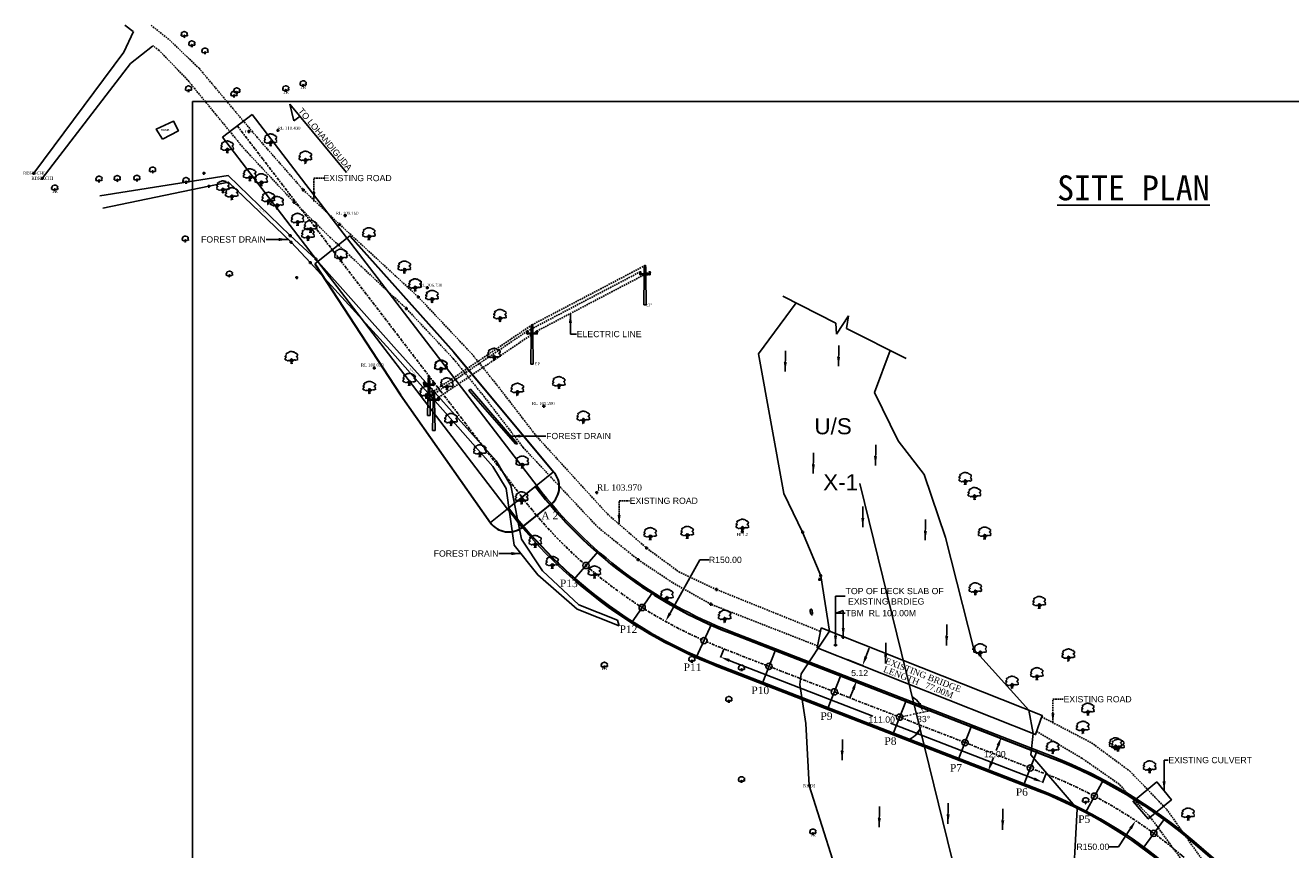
# Model space of a CAD drawing. Header units: inches. Extents: x 2812 to 3449, y 3216 to 3652.
# Tile 2 of 3: x 2812 to 3219, y 3387 to 3652. Entities that reach past the tile are written whole.
import ezdxf
from ezdxf.enums import TextEntityAlignment as Align

# ---------------------------------------------------------------- set-up
doc = ezdxf.new("R2010")
doc.units = ezdxf.units.IN
doc.header["$MEASUREMENT"] = 0
for name, pattern in [('CENTER2', [1.125, 0.75, -0.125, 0.125, -0.125]), ('DASHDOT', [1, 0.5, -0.25, 0, -0.25]), ('DASHDOTX2', [2, 1, -0.5, 0, -0.5]), ('DASHED', [0.75, 0.5, -0.25]), ('HIDDEN', [0.375, 0.25, -0.125])]:
    doc.linetypes.add(name, pattern=pattern)
for name, color, linetype in [('BLOCK', 72, 'Continuous'), ('CENTER LINE', 3, 'CENTER2'), ('REMARK', 6, 'Continuous')]:
    doc.layers.add(name, color=color, linetype=linetype)
doc.styles.add('FONT2', font='Times New Roman')
doc.styles.get("Standard").update_dxf_attribs({"font": 'arial.ttf'})
doc.dimstyles.get("Standard").update_dxf_attribs({"dimtxt": 2, "dimasz": 3, "dimexe": 0.18, "dimexo": 0.0625, "dimgap": 0.09, "dimtad": 0, "dimtih": 1, "dimtoh": 1, "dimzin": 0, "dimdsep": 46, "dimtxsty": 'Standard', "dimcen": 0.09, "dimadec": 0, "dimazin": 0, "dimtfac": 1, "dimtofl": 0, "dimtmove": 0, "dimatfit": 3, "dimfxl": 0, "dimtolj": 1, "dimtzin": 0, "dimarcsym": 0})

# ---------------------------------------------------------------- blocks, each defined once
blk = doc.blocks.new('CIRCLE-BOX')
for p, q in [((-0.5, 0), (0.5, 0)), ((0, 0.5), (0, -0.5))]:
    blk.add_line(p, q)
blk.add_circle((0, 0), 0.2)
blk = doc.blocks.new('TR')
at = {"color": 7}
for p, q in [((-1, 0.79), (-0.98, 0.87)), ((-0.98, 0.76), (-1, 0.79)), ((-0.99, 1.13), (-0.98, 1.2)), ((-0.96, 1.13), (-0.99, 1.13)), ((-0.99, 0.71), (-0.98, 0.76)), ((-0.98, 0.65), (-0.99, 0.71)), ((-0.98, 1.25), (-0.91, 1.32)), ((-0.98, 1.2), (-0.98, 1.25)), ((-0.98, 0.93), (-0.93, 0.96)), ((-0.98, 0.87), (-0.98, 0.93)), ((-0.96, 0.63), (-0.98, 0.65)), ((-0.93, 1.16), (-0.96, 1.13)), ((-0.92, 0.64), (-0.96, 0.63)), ((-0.9, 1.18), (-0.93, 1.16)), ((-0.93, 0.96), (-0.89, 1)), ((-0.86, 0.66), (-0.92, 0.64)), ((-0.91, 1.32), (-0.88, 1.34)), ((-0.9, 1.13), (-0.9, 1.18)), ((-0.82, 1.12), (-0.9, 1.13)), ((-0.89, 1.55), (-0.87, 1.57)), ((-0.87, 1.54), (-0.89, 1.55)), ((-0.89, 1), (-0.85, 1.02)), ((-0.88, 1.34), (-0.84, 1.41)), ((-0.87, 1.57), (-0.85, 1.62)), ((-0.82, 1.55), (-0.87, 1.54)), ((-0.82, 0.63), (-0.86, 0.66)), ((-0.85, 1.62), (-0.84, 1.66)), ((-0.85, 1.02), (-0.82, 1.06)), ((-0.84, 1.66), (-0.81, 1.68)), ((-0.84, 1.41), (-0.82, 1.46)), ((-0.77, 1.53), (-0.82, 1.55)), ((-0.82, 1.46), (-0.78, 1.5)), ((-0.82, 1.06), (-0.82, 1.12)), ((-0.78, 0.6), (-0.82, 0.63)), ((-0.74, 1.71), (-0.81, 1.68)), ((-0.78, 1.5), (-0.77, 1.53)), ((-0.75, 0.62), (-0.78, 0.6)), ((-0.72, 0.58), (-0.75, 0.62)), ((-0.71, 1.68), (-0.74, 1.71)), ((-0.7, 0.54), (-0.72, 0.58)), ((-0.67, 1.74), (-0.71, 1.68)), ((-0.64, 0.51), (-0.7, 0.54)), ((-0.57, 1.77), (-0.67, 1.74)), ((-0.61, 0.48), (-0.64, 0.51)), ((-0.54, 0.5), (-0.61, 0.48)), ((-0.54, 1.82), (-0.57, 1.77)), ((-0.48, 1.81), (-0.54, 1.82)), ((-0.5, 0.53), (-0.54, 0.5)), ((-0.43, 0.52), (-0.5, 0.53)), ((-0.42, 1.85), (-0.48, 1.81)), ((-0.35, 0.55), (-0.43, 0.52)), ((-0.37, 1.94), (-0.42, 1.85)), ((-0.32, 1.91), (-0.37, 1.94)), ((-0.27, 0.5), (-0.35, 0.55)), ((-0.19, 1.96), (-0.32, 1.91)), ((-0.21, 0.5), (-0.27, 0.5)), ((-0.21, 0.59), (-0.25, 0.58)), ((-0.25, 0.58), (-0.22, 0.54)), ((-0.22, 0.54), (-0.21, 0.5)), ((-0.16, 0.64), (-0.21, 0.59)), ((-0.19, 0.55), (-0.21, 0.59)), ((-0.19, 1.96), (-0.16, 1.97)), ((-0.11, 0.51), (-0.19, 0.55)), ((-0.14, 0.6), (-0.18, 0.61)), ((-0.16, 1.97), (-0.1, 1.97)), ((-0.13, 0.69), (-0.16, 0.64)), ((-0.11, 0.58), (-0.14, 0.6)), ((-0.1, 0.7), (-0.13, 0.69)), ((-0.12, 0), (-0.09, 0.03)), ((-0.09, 0.56), (-0.11, 0.58)), ((-0.07, 0.46), (-0.11, 0.51)), ((-0.1, 1.97), (-0.07, 1.97)), ((-0.07, 0.76), (-0.1, 0.7)), ((-0.06, 0.55), (-0.09, 0.56)), ((-0.09, 0.03), (-0.05, 0.14)), ((-0.07, 1.97), (-0.01, 1.98)), ((-0.05, 0.79), (-0.07, 0.76)), ((-0.06, 0.37), (-0.07, 0.46)), ((-0.02, 0.55), (-0.06, 0.55)), ((-0.05, 0.3), (-0.06, 0.37)), ((-0.01, 0.81), (-0.05, 0.79)), ((-0.05, 0.79), (-0.04, 0.76)), ((-0.05, 0.14), (-0.05, 0.3)), ((-0.04, 0.76), (-0.02, 0.72)), ((-0.02, 0.72), (-0.01, 0.68)), ((-0.01, 0.57), (-0.02, 0.55)), ((-0.01, 1.98), (0.03, 2)), ((0, 0.83), (-0.01, 0.81)), ((0.02, 0.73), (-0.01, 0.8)), ((-0.01, 0.68), (-0.01, 0.65)), ((-0.01, 0.65), (-0.01, 0.63)), ((-0.01, 0.63), (-0.01, 0.6)), ((-0.01, 0.6), (-0.01, 0.57)), ((0.04, 0.8), (0, 0.83)), ((0.04, 0.7), (0.02, 0.73)), ((0.03, 2), (0.05, 1.99)), ((0.07, 0.75), (0.04, 0.8)), ((0.05, 0.66), (0.04, 0.7)), ((0.05, 1.99), (0.12, 1.98)), ((0.08, 0.66), (0.05, 0.66)), ((0.09, 0.72), (0.07, 0.75)), ((0.08, 0.52), (0.07, 0.48)), ((0.07, 0.48), (0.08, 0.47)), ((0.09, 0.69), (0.08, 0.66)), ((0.1, 0.6), (0.08, 0.56)), ((0.08, 0.56), (0.08, 0.52)), ((0.08, 0.47), (0.1, 0.46)), ((0.09, 0.33), (0.08, 0.23)), ((0.08, 0.23), (0.09, 0.18)), ((0.13, 0.72), (0.09, 0.72)), ((0.11, 0.71), (0.09, 0.69)), ((0.1, 0.36), (0.09, 0.33)), ((0.09, 0.18), (0.1, 0.07)), ((0.11, 0.64), (0.1, 0.6)), ((0.1, 0.46), (0.12, 0.46)), ((0.12, 0.4), (0.1, 0.36)), ((0.1, 0.07), (0.12, 0)), ((0.13, 0.68), (0.11, 0.64)), ((0.12, 1.98), (0.13, 1.96)), ((0.12, 0.46), (0.16, 0.47)), ((0.16, 0.41), (0.12, 0.4)), ((0.13, 1.96), (0.17, 1.95)), ((0.18, 0.73), (0.13, 0.72)), ((0.18, 0.72), (0.13, 0.68)), ((0.29, 0.49), (0.16, 0.41)), ((0.16, 0.47), (0.23, 0.49)), ((0.17, 1.95), (0.24, 1.94)), ((0.23, 0.71), (0.18, 0.73)), ((0.25, 0.66), (0.23, 0.71)), ((0.23, 0.49), (0.24, 0.52)), ((0.24, 1.94), (0.31, 1.9)), ((0.24, 0.52), (0.27, 0.55)), ((0.26, 0.61), (0.25, 0.66)), ((0.29, 0.58), (0.26, 0.61)), ((0.27, 0.55), (0.29, 0.58)), ((0.33, 0.58), (0.29, 0.58)), ((0.32, 0.53), (0.29, 0.49)), ((0.35, 1.92), (0.31, 1.9)), ((0.33, 0.58), (0.32, 0.53)), ((0.37, 0.59), (0.33, 0.58)), ((0.42, 1.92), (0.35, 1.92)), ((0.4, 0.59), (0.37, 0.59)), ((0.43, 0.59), (0.4, 0.59)), ((0.42, 1.92), (0.48, 1.83)), ((0.44, 0.62), (0.43, 0.59)), ((0.46, 0.65), (0.44, 0.62)), ((0.53, 0.63), (0.46, 0.65)), ((0.48, 1.83), (0.51, 1.84)), ((0.51, 1.84), (0.55, 1.81)), ((0.53, 0.63), (0.59, 0.59)), ((0.55, 1.81), (0.62, 1.73)), ((0.59, 0.59), (0.63, 0.62)), ((0.62, 1.73), (0.71, 1.73)), ((0.63, 0.62), (0.77, 0.63)), ((0.71, 1.73), (0.8, 1.71)), ((0.79, 0.61), (0.77, 0.63)), ((0.88, 1.25), (0.79, 1.2)), ((0.79, 1.2), (0.79, 1.17)), ((0.79, 1.17), (0.8, 1.15)), ((0.84, 0.6), (0.79, 0.61)), ((0.8, 1.71), (0.82, 1.64)), ((0.8, 1.15), (0.88, 1.11)), ((0.82, 1.64), (0.87, 1.58)), ((0.89, 0.65), (0.84, 0.6)), ((0.87, 1.58), (0.95, 1.59)), ((0.94, 1.26), (0.88, 1.25)), ((0.88, 1.11), (0.89, 1.1)), ((0.89, 1.1), (0.93, 1.08)), ((0.93, 0.65), (0.89, 0.65)), ((0.93, 1.08), (0.96, 1.06)), ((0.98, 0.62), (0.93, 0.65)), ((0.97, 1.33), (0.94, 1.26)), ((0.96, 1.06), (0.94, 0.99)), ((0.94, 0.99), (0.97, 0.96)), ((0.95, 1.59), (0.98, 1.55)), ((0.96, 0.84), (0.95, 0.8)), ((0.95, 0.8), (1.01, 0.74)), ((1.01, 0.88), (0.96, 0.84)), ((0.98, 1.55), (0.97, 1.5)), ((0.97, 1.5), (0.97, 1.47)), ((0.97, 1.47), (0.98, 1.45)), ((1.01, 1.38), (0.97, 1.33)), ((0.97, 0.96), (0.99, 0.94)), ((0.98, 1.45), (1.01, 1.38)), ((1, 0.67), (0.98, 0.62)), ((0.99, 0.94), (1.01, 0.88)), ((1.01, 0.74), (1, 0.71)), ((1, 0.71), (1, 0.67))]:
    blk.add_line(p, q, dxfattribs=at)
blk = doc.blocks.new('EP$0$HEX_NUT_10MM_TOP')
at = {"color": 0, "linetype": 'Continuous'}
for p, q in [((-8, 5), (0, 9)), ((-8, -5), (-8, 5)), ((8, 5), (0, 9)), ((8, -5), (8, 5)), ((-8, -5), (0, -9)), ((8, -5), (0, -9))]:
    blk.add_line(p, q, dxfattribs=at)
for radius in [7.87, 3.3]:
    blk.add_circle((0, 0), radius, dxfattribs=at)
blk.add_arc((0, 0), 4.92, 250, 160, dxfattribs=at)
blk = doc.blocks.new('EP')
for p, q in [((-0.051, 2.996), (0, 2.996)), ((-0.037, 3.085), (-0.013, 3.085)), ((-0.032, 3.03), (0, 3.03)), ((-0.031, 3.091), (-0.013, 3.091)), ((-0.031, 3.069), (-0.031, 3.075)), ((-0.03, 3.093), (-0.012, 3.093)), ((-0.03, 2.991), (0, 2.991)), ((-0.013, 3.085), (-0.013, 3.091)), ((-0.013, 2.931), (-0.008, 2.991)), ((0.032, 3.03), (0, 3.03)), ((0.051, 2.996), (0, 2.996)), ((0, 2.991), (0, 2.959)), ((0.03, 2.991), (0, 2.991)), ((0.013, 2.931), (0.008, 2.991)), ((0.012, 3.093), (0.03, 3.093)), ((0.013, 3.091), (0.03, 3.091)), ((0.013, 3.085), (0.013, 3.091)), ((0.013, 3.085), (0.037, 3.085)), ((-0.425, 2.505), (-0.375, 2.505)), ((-0.387, 2.595), (-0.412, 2.595)), ((-0.407, 2.539), (-0.375, 2.539)), ((-0.386, 2.602), (-0.405, 2.602)), ((-0.387, 2.6), (-0.405, 2.6)), ((-0.404, 2.5), (-0.375, 2.5)), ((-0.362, 2.369), (-0.388, 2.369)), ((-0.362, 2.367), (-0.388, 2.367)), ((-0.387, 2.595), (-0.387, 2.6)), ((-0.386, 2.367), (-0.386, 2.357)), ((-0.367, 2.367), (-0.384, 2.367)), ((-0.367, 2.367), (-0.383, 2.367)), ((-0.367, 2.356), (-0.383, 2.356)), ((-0.381, 2.367), (-0.381, 2.357)), ((-0.381, 2.346), (-0.381, 2.356)), ((-0.369, 2.354), (-0.381, 2.356)), ((-0.369, 2.353), (-0.381, 2.355)), ((-0.369, 2.352), (-0.381, 2.354)), ((-0.369, 2.351), (-0.381, 2.353)), ((-0.369, 2.349), (-0.381, 2.351)), ((-0.369, 2.348), (-0.381, 2.35)), ((-0.369, 2.347), (-0.381, 2.349)), ((-0.37, 2.346), (-0.381, 2.347)), ((-0.369, 2.346), (-0.381, 2.346)), ((-0.343, 2.539), (-0.375, 2.539)), ((-0.324, 2.505), (-0.375, 2.505)), ((-0.345, 2.5), (-0.375, 2.5)), ((-0.37, 2.367), (-0.37, 2.357)), ((-0.369, 2.356), (-0.369, 2.346)), ((-0.364, 2.367), (-0.364, 2.357)), ((-0.344, 2.602), (-0.363, 2.602)), ((-0.362, 2.595), (-0.362, 2.6)), ((-0.344, 2.6), (-0.362, 2.6)), ((-0.338, 2.595), (-0.362, 2.595)), ((-0.097, 0), (-0.062, 2.34)), ((-0.061, 2.434), (-0.056, 2.947)), ((-0.056, 2.947), (-0.011, 2.947)), ((-0.016, 2.897), (-0.013, 2.931)), ((-0.016, 2.884), (0.016, 2.884)), ((-0.016, 2.838), (0.016, 2.838)), ((0.013, 2.389), (-0.011, 2.389)), ((0, 2.326), (0, 2.452)), ((0, 2.326), (0, 2.452)), ((0.001, 2.375), (0.001, 2.399)), ((0.011, 2.947), (0.056, 2.947)), ((0.016, 2.897), (0.013, 2.931)), ((0.061, 2.434), (0.056, 2.947)), ((0.097, 0), (0.062, 2.34)), ((0.324, 2.505), (0.375, 2.505)), ((0.338, 2.595), (0.362, 2.595)), ((0.343, 2.539), (0.375, 2.539)), ((0.344, 2.602), (0.363, 2.602)), ((0.344, 2.6), (0.362, 2.6)), ((0.345, 2.5), (0.375, 2.5)), ((0.362, 2.595), (0.362, 2.6)), ((0.362, 2.369), (0.388, 2.369)), ((0.362, 2.367), (0.388, 2.367)), ((0.364, 2.367), (0.364, 2.357)), ((0.367, 2.367), (0.383, 2.367)), ((0.367, 2.367), (0.384, 2.367)), ((0.367, 2.356), (0.383, 2.356)), ((0.369, 2.354), (0.381, 2.356)), ((0.369, 2.356), (0.369, 2.346)), ((0.369, 2.353), (0.381, 2.355)), ((0.369, 2.352), (0.381, 2.354)), ((0.369, 2.351), (0.381, 2.353)), ((0.369, 2.349), (0.381, 2.351)), ((0.369, 2.348), (0.381, 2.35)), ((0.369, 2.347), (0.381, 2.349)), ((0.369, 2.346), (0.381, 2.346)), ((0.37, 2.367), (0.37, 2.357)), ((0.37, 2.346), (0.381, 2.347)), ((0.407, 2.539), (0.375, 2.539)), ((0.425, 2.505), (0.375, 2.505)), ((0.404, 2.5), (0.375, 2.5)), ((0.381, 2.367), (0.381, 2.357)), ((0.381, 2.346), (0.381, 2.356)), ((0.386, 2.602), (0.405, 2.602)), ((0.386, 2.367), (0.386, 2.357)), ((0.387, 2.6), (0.405, 2.6)), ((0.387, 2.595), (0.387, 2.6)), ((0.387, 2.595), (0.412, 2.595)), ((-0.097, 0), (0.097, 0))]:
    blk.add_line(p, q)
for points in [[(-0.07, 3.039, 0.492439), (-0.067, 3.035), (0, 3.035), (0.067, 3.035, 0.492439), (0.07, 3.039)], [(-0.304, 2.548, -0.492439), (-0.307, 2.544), (-0.375, 2.544), (-0.442, 2.544, -0.492439), (-0.445, 2.548)], [(-0.381, 2.443), (-0.381, 2.5), (-0.369, 2.5), (-0.369, 2.443, 0.312652), (-0.361, 2.435), (-0.361, 2.434), (-0.389, 2.434), (-0.389, 2.435, 0.312652), (-0.381, 2.443)], [(0.304, 2.548, 0.492439), (0.307, 2.544), (0.375, 2.544), (0.442, 2.544, 0.492439), (0.445, 2.548)], [(0.381, 2.443), (0.381, 2.5), (0.369, 2.5), (0.369, 2.443, -0.312652), (0.361, 2.435), (0.361, 2.434), (0.389, 2.434), (0.389, 2.435, -0.312652), (0.381, 2.443)]]:
    blk.add_lwpolyline(points, format="xyb")
for points in [[(-0.08, 2.34), (-0.406, 2.372), (-0.406, 2.434), (0.406, 2.434), (0.406, 2.372), (0.08, 2.34)], [(-0.08, 2.34), (0.08, 2.34)], [(-0.08, 2.34), (0.08, 2.34)], [(-0.016, 2.897), (-0.016, 2.744), (0.016, 2.744), (0.016, 2.897)], [(-0.013, 2.931), (-0.013, 2.747), (0.013, 2.747), (0.013, 2.931)]]:
    blk.add_lwpolyline(points)
blk.add_lwpolyline([(-0.023, 2.365), (0.024, 2.365), (0.024, 2.412), (-0.023, 2.412)], close=True)
blk.add_lwpolyline([(-0.002, 2.75), (0.002, 2.75, 0.414214), (0.005, 2.753), (0.005, 2.766, 0.414214), (0.002, 2.769), (-0.002, 2.769, 0.414214), (-0.005, 2.766), (-0.005, 2.753, 0.414214)], format="xyb", close=True)
for centre, radius in [((0.001, 2.464), 0.00988), ((0, 2.884), 0.00538), ((0, 2.838), 0.00538), ((0.001, 2.389), 0.00489)]:
    blk.add_circle(centre, radius)
for centre, radius, start, end in [((-0.031, 3.028), 0.041, 98.86894, 164.08288), ((0.002, 2.977), 0.0605, 118.73052, 157.56215), ((-0.051, 2.999), 0.00313, 159.26725, 270), ((-0.028, 3.081), 0.0104, 107.32281, 153.0324), ((-0.039, 3.077), 0.00878, 282.78249, 77.21484), ((-0.044, 3.077), 0.0149, 298.14124, 331.5419), ((-0.032, 3.035), 0.005, 180, 270.00101), ((-0.03, 2.996), 0.005, 180, 270.00101), ((-0.029, 3.077), 0.00297, 184.12814, 224.64514), ((-0.042, 3.096), 0.0125, 335.49137, 344.67732), ((-0.015, 3.093), 0.00297, 315.35486, 355.87186), ((0, 3.093), 0.0149, 208.4581, 241.85876), ((0, 3.093), 0.0117, 180, 0), ((0, 3.093), 0.0149, 298.14124, 331.5419), ((0.015, 3.093), 0.00297, 184.12814, 224.64514), ((-0.002, 2.977), 0.0605, 22.43785, 61.26948), ((0.042, 3.096), 0.0125, 195.32268, 204.50863), ((0.039, 3.077), 0.00878, 102.78516, 257.21751), ((0.03, 2.996), 0.005, 269.99899, 0), ((0.028, 3.081), 0.0104, 26.9676, 72.67719), ((0.032, 3.035), 0.005, 269.99899, 0), ((0.031, 3.028), 0.041, 15.91712, 81.13106), ((0.051, 2.999), 0.00313, 270, 20.73275), ((-0.405, 2.537), 0.041, 98.86894, 164.08288), ((-0.425, 2.508), 0.00313, 159.26725, 270), ((-0.372, 2.486), 0.0605, 118.73052, 157.56215), ((-0.403, 2.59), 0.0104, 107.32281, 153.0324), ((-0.414, 2.586), 0.00878, 282.78249, 77.21484), ((-0.407, 2.544), 0.005, 180, 270.00101), ((-0.404, 2.505), 0.005, 180, 270.00101), ((-0.417, 2.605), 0.0125, 335.49137, 344.67732), ((-0.388, 2.368), 0.000766, 90, 270), ((-0.389, 2.602), 0.00297, 315.35486, 355.87186), ((-0.374, 2.602), 0.0149, 208.4581, 241.85876), ((-0.375, 2.602), 0.0117, 180, 0), ((-0.384, 2.362), 0.00516, 57.1323, 122.86757), ((-0.384, 2.361), 0.00516, 237.1323, 302.86674), ((-0.375, 2.348), 0.0194, 73.22087, 106.77817), ((-0.375, 2.376), 0.0194, 253.22087, 286.77817), ((-0.367, 2.362), 0.00516, 57.1323, 122.86674), ((-0.367, 2.361), 0.00516, 237.1323, 302.86674), ((-0.375, 2.602), 0.0149, 298.14124, 331.5419), ((-0.36, 2.602), 0.00297, 184.12814, 224.64514), ((-0.362, 2.368), 0.000766, 270, 90), ((-0.377, 2.486), 0.0605, 22.43785, 61.26948), ((-0.345, 2.505), 0.005, 269.99899, 0), ((-0.332, 2.605), 0.0125, 195.32268, 204.50863), ((-0.347, 2.59), 0.0104, 26.9676, 72.67719), ((-0.336, 2.586), 0.00878, 102.78516, 257.21751), ((-0.343, 2.544), 0.005, 269.99899, 0), ((-0.344, 2.537), 0.041, 15.91712, 81.13106), ((-0.324, 2.508), 0.00313, 270, 20.73275), ((-0.044, 2.962), 0.0437, 314.97261, 356.07756), ((0.044, 2.962), 0.0437, 183.92244, 225.02739), ((0.344, 2.537), 0.041, 98.86894, 164.08288), ((0.377, 2.486), 0.0605, 118.73052, 157.56215), ((0.324, 2.508), 0.00313, 159.26725, 270), ((0.347, 2.59), 0.0104, 107.32281, 153.0324), ((0.336, 2.586), 0.00878, 282.78249, 77.21484), ((0.343, 2.544), 0.005, 180, 270.00101), ((0.345, 2.505), 0.005, 180, 270.00101), ((0.332, 2.605), 0.0125, 335.49137, 344.67732), ((0.36, 2.602), 0.00297, 315.35486, 355.87186), ((0.375, 2.602), 0.0149, 208.4581, 241.85876), ((0.362, 2.368), 0.000766, 90, 270), ((0.375, 2.602), 0.0117, 180, 0), ((0.367, 2.362), 0.00516, 57.13326, 122.8677), ((0.367, 2.361), 0.00516, 237.13326, 302.8677), ((0.375, 2.348), 0.0194, 73.22183, 106.77913), ((0.375, 2.376), 0.0194, 253.22183, 286.77913), ((0.374, 2.602), 0.0149, 298.14124, 331.5419), ((0.384, 2.362), 0.00516, 57.13243, 122.8677), ((0.384, 2.361), 0.00516, 237.13326, 302.8677), ((0.389, 2.602), 0.00297, 184.12814, 224.64514), ((0.388, 2.368), 0.000766, 270, 90), ((0.372, 2.486), 0.0605, 22.43785, 61.26948), ((0.404, 2.505), 0.005, 269.99899, 0), ((0.417, 2.605), 0.0125, 195.32268, 204.50863), ((0.414, 2.586), 0.00878, 102.78516, 257.21751), ((0.403, 2.59), 0.0104, 26.9676, 72.67719), ((0.407, 2.544), 0.005, 269.99899, 0), ((0.405, 2.537), 0.041, 15.91712, 81.13106), ((0.425, 2.508), 0.00313, 270, 20.73275)]:
    blk.add_arc(centre, radius, start, end)
at = {"xscale": 0.001624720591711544, "yscale": 0.001624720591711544, "zscale": 0.001624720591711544, "rotation": 90}
blk.add_blockref('EP$0$HEX_NUT_10MM_TOP', (0.001, 2.389), dxfattribs=at)
blk = doc.blocks.new('T')
blk.add_lwpolyline([(0.28, 0.35, 0.036852), (0.22, 0.96, 0.069162), (0.1, 1.59, 0.674932), (-0.35, 1.72, 0.140999), (-0.3, 0.44, 0.696601), (0.04, 0.25, 0.493986)], format="xyb", close=True)
blk.add_lwpolyline([(0.04, 0.25), (0, 0), (0.31, 0.02)])
blk = doc.blocks.new('*D14')
at = {"layer": 'CENTER LINE', "color": 0, "linetype": 'ByBlock', "lineweight": -2, "transparency": 16777216}
for p, q in [((3029.01, 3480.21), (3019.46, 3463.09)), ((3032.01, 3480.21), (3029.01, 3480.21))]:
    blk.add_line(p, q, dxfattribs=at)
at = {"layer": 'CENTER LINE', "color": 0, "linetype": 'ByBlock', "transparency": 16777216}
blk.add_solid([(3019.02, 3463.33), (3019.9, 3462.84), (3018, 3460.47)], dxfattribs=at)
at = {"layer": 'CENTER LINE', "color": 0, "linetype": 'ByBlock', "transparency": 16777216, "insert": (3037.21, 3480.21), "char_height": 2, "attachment_point": 5}
blk.add_mtext('\\A1;R150.00', dxfattribs=at)
blk = doc.blocks.new('*D15')
at = {"layer": 'CENTER LINE', "color": 0, "linetype": 'ByBlock', "lineweight": -2, "transparency": 16777216}
for p, q in [((3163.42, 3388.12), (3167.35, 3394.01)), ((3160.42, 3388.12), (3163.42, 3388.12))]:
    blk.add_line(p, q, dxfattribs=at)
at = {"layer": 'CENTER LINE', "color": 0, "linetype": 'ByBlock', "transparency": 16777216}
blk.add_solid([(3166.93, 3394.29), (3167.76, 3393.74), (3169.01, 3396.51)], dxfattribs=at)
at = {"layer": 'CENTER LINE', "color": 0, "linetype": 'ByBlock', "transparency": 16777216, "insert": (3155.23, 3388.12), "char_height": 2, "attachment_point": 5}
blk.add_mtext('\\A1;R150.00', dxfattribs=at)
blk = doc.blocks.new('*D18')
at = {"layer": 'CENTER LINE', "color": 0, "linetype": 'ByBlock', "lineweight": -2, "transparency": 16777216}
for p, q in [((3036.68, 3451.61), (3035.61, 3448.86)), ((3038.47, 3447.95), (3084.55, 3430.05)), ((3136.35, 3409.94), (3090.28, 3427.83)), ((3140.15, 3411.43), (3139.09, 3408.68))]:
    blk.add_line(p, q, dxfattribs=at)
at = {"layer": 'CENTER LINE', "color": 0, "linetype": 'ByBlock', "transparency": 16777216}
for points in [[(3038.66, 3448.41), (3038.29, 3447.48), (3035.68, 3449.03)], [(3136.53, 3410.4), (3136.17, 3409.47), (3139.15, 3408.85)]]:
    blk.add_solid(points, dxfattribs=at)
at = {"layer": 'CENTER LINE', "color": 0, "linetype": 'ByBlock', "transparency": 16777216, "insert": (3087.41, 3428.94), "char_height": 2, "attachment_point": 5}
blk.add_mtext('\\A1;111.00', dxfattribs=at)
blk = doc.blocks.new('*D26')
at = {"layer": 'CENTER LINE', "color": 0, "linetype": 'ByBlock', "lineweight": -2, "transparency": 16777216}
for p, q in [((3082.35, 3449.08), (3083.44, 3451.88)), ((3076.31, 3448.21), (3081.43, 3446.22)), ((3074.46, 3443.44), (3079.58, 3441.45)), ((3078.33, 3438.72), (3077.24, 3435.92))]:
    blk.add_line(p, q, dxfattribs=at)
at = {"layer": 'CENTER LINE', "color": 0, "linetype": 'ByBlock', "transparency": 16777216}
for points in [[(3081.88, 3449.26), (3082.82, 3448.9), (3081.27, 3446.29)], [(3077.86, 3438.9), (3078.79, 3438.54), (3079.41, 3441.52)]]:
    blk.add_solid(points, dxfattribs=at)
at = {"layer": 'CENTER LINE', "color": 0, "linetype": 'ByBlock', "transparency": 16777216, "insert": (3080.34, 3443.9), "char_height": 2, "attachment_point": 5}
blk.add_mtext('\\A1;5.12', dxfattribs=at)
blk = doc.blocks.new('*D27')
at = {"layer": 'CENTER LINE', "color": 0, "linetype": 'ByBlock', "lineweight": -2, "transparency": 16777216}
for start, end in [(34.6243, 57.0993), (293.8278, 316.3028)]:
    blk.add_arc((3093.2, 3429.73), 7.7, start, end, dxfattribs=at)
at = {"layer": 'CENTER LINE', "color": 0, "linetype": 'ByBlock', "transparency": 16777216}
for points in [[(3099.99, 3434.3), (3099.08, 3433.9), (3100.73, 3431.35)], [(3098.34, 3424.68), (3099.19, 3424.14), (3100.38, 3426.94)]]:
    blk.add_solid(points, dxfattribs=at)
at = {"layer": 'CENTER LINE', "color": 0, "linetype": 'ByBlock', "transparency": 16777216, "insert": (3100.87, 3429.12), "char_height": 2, "attachment_point": 5}
blk.add_mtext('\\A1;33°', dxfattribs=at)
blk = doc.blocks.new('*D28')
at = {"layer": 'CENTER LINE', "color": 0, "linetype": 'ByBlock', "lineweight": -2, "transparency": 16777216}
for p, q in [((3116.41, 3427.15), (3126.07, 3423.4)), ((3124.81, 3420.67), (3124.16, 3418.98)), ((3112.06, 3415.96), (3121.72, 3412.21)), ((3122.64, 3415.08), (3123.29, 3416.76))]:
    blk.add_line(p, q, dxfattribs=at)
at = {"layer": 'CENTER LINE', "color": 0, "linetype": 'ByBlock', "transparency": 16777216}
for points in [[(3124.35, 3420.85), (3125.28, 3420.49), (3125.9, 3423.46)], [(3122.17, 3415.26), (3123.11, 3414.89), (3121.55, 3412.28)]]:
    blk.add_solid(points, dxfattribs=at)
at = {"layer": 'CENTER LINE', "color": 0, "linetype": 'ByBlock', "transparency": 16777216, "insert": (3123.73, 3417.87), "char_height": 2, "attachment_point": 5}
blk.add_mtext('\\A1;12.00', dxfattribs=at)

msp = doc.modelspace()

# ---------------------------------------------------------------- linework, layer by layer
at = {"color": 0}
msp.add_line((3094.283, 3425.389), (3094.283, 3425.389), dxfattribs=at)
for points, elevation in [([(2847.112, 3649.833), (2844.062, 3643.196), (2815.174, 3604.314)], 109.711), ([(2847.103, 3649.813), (2844.372, 3651.804)], 99.858), ([(2817.86, 3602.688), (2846.224, 3639.535), (2853.215, 3645.105), (2853.381, 3645.233)], 111.772), ([(2856.432, 3615.304), (2861.583, 3617.943), (2860.018, 3620.985), (2854.456, 3618.501), (2856.432, 3615.304)], 111.981), ([(3059.957, 3562.7), (3047.896, 3546.358), (3056.041, 3501.5), (3062.011, 3489.107), (3067.853, 3475.139), (3070.676, 3457.301)], 98.001), ([(3061.565, 3443.654), (3061.086, 3440.171), (3063.099, 3427.73), (3064.113, 3407.746), (3075.754, 3371.019), (3072.82, 3288.907)], 98.337), ([(3136.046, 3424.484), (3135.336, 3417.66), (3150.18, 3400.312), (3148.546, 3370.586), (3160.868, 3327.081), (3168.68, 3288.907)], 99.947), ([(3175.766, 3408.974), (3180.468, 3403.246), (3173.004, 3397.053), (3168.152, 3402.681), (3175.787, 3408.949)], 99.816)]:
    msp.add_lwpolyline(points, dxfattribs=dict(at, elevation=elevation))
at = {"color": 5, "linetype": 'DASHED'}
for points, elevation in [([(2852.8, 3651.804), (2858.687, 3647.161), (2868.215, 3638.002), (2886.757, 3615.965), (2901.685, 3598.975), (2913.359, 3587.913), (2938.626, 3564.601), (2955.765, 3546.38), (2963.885, 3536.348), (2976.558, 3519.922), (2999.335, 3494.949), (3011.917, 3484.017), (3022.288, 3476.388), (3034.39, 3470.695), (3067.744, 3457.268)], 108.803), ([(3066.856, 3452.6), (3032.547, 3465.983), (3020.257, 3472.922), (3009.225, 3480.252), (2996.247, 3490.722), (2972.317, 3516.272), (2959.77, 3532.607), (2950.081, 3544.568), (2934.761, 3560.898), (2910.371, 3583.722), (2898.708, 3595.02), (2882.632, 3612.218), (2864.477, 3634.317), (2855.38, 3643.774), (2853.381, 3645.233)], 99.858), ([(3138.851, 3429.819), (3154.807, 3421.483), (3167.067, 3412.44), (3178.953, 3400.119), (3191.888, 3381.806), (3204.051, 3367.094), (3223.356, 3348.424), (3241.269, 3332.762), (3275.266, 3306.562), (3297.967, 3289.834), (3315.047, 3276.945), (3341.03, 3255.826)], 99.79), ([(3337.545, 3251.48), (3311.8, 3272.264), (3294.921, 3285.133), (3272.013, 3302.437), (3238.431, 3328.698), (3219.795, 3344.455), (3199.996, 3363.384), (3187.682, 3378.549), (3173.996, 3397.252), (3163.654, 3408.212), (3151.735, 3416.569), (3137.199, 3425.111)], 105.972)]:
    msp.add_lwpolyline(points, dxfattribs=dict(at, elevation=elevation))
at = {"color": 1}
for points in [[(2836.357, 3597.114), (2877.61, 3603.597), (2897.458, 3584.297), (2905.755, 3576.781), (2930.766, 3548.632)], [(2930.766, 3548.632), (2963.637, 3512.024), (2968.37, 3504.072), (2971.794, 3486.897), (2978.531, 3476.678), (2990.191, 3465.783), (3002.579, 3460.846)]]:
    msp.add_lwpolyline(points, dxfattribs=at)
for points, elevation in [([(3003.069, 3459.066), (2989.637, 3464.388), (2977.002, 3475.368), (2969.398, 3484.914), (2966.843, 3503.088), (2962.525, 3510.192), (2929.604, 3547.524), (2903.978, 3575.608), (2897.773, 3582.157), (2877.634, 3601.468), (2871.406, 3600.135), (2837.298, 3593.151)], 103.373), ([(2970.468, 3517.496), (2969.853, 3517.436), (2954.877, 3534.623), (2955.358, 3535.008), (2970.468, 3517.496)], 105.277)]:
    msp.add_lwpolyline(points, dxfattribs=dict(at, elevation=elevation))
at = {"color": 0}
msp.add_lwpolyline([(3090.106, 3547.458), (3085.161, 3533.931), (3092.681, 3518.44), (3101.075, 3507.661), (3107.892, 3487.35), (3117.001, 3451.587), (3134.687, 3431.967)], dxfattribs=at)
at = {"color": 177, "true_color": 0x293189, "elevation": 99.947}
msp.add_lwpolyline([(3067.955, 3458.377), (3139.005, 3430.257), (3136.865, 3424.158), (3066.743, 3452.009), (3067.955, 3458.377)], dxfattribs=at)
at = {"layer": 'CENTER LINE', "color": 0, "linetype": 'ByBlock'}
for p, q in [((2866.151, 3627.404), (3448.618, 3627.404)), ((2866.151, 3230.967), (2866.151, 3627.404)), ((2875.719, 3615.903), (2885.24, 3623.206)), ((2915.722, 3583.465), (2916.659, 3584.216)), ((2906.357, 3575.957), (2915.722, 3583.465)), ((2906.357, 3575.957), (2905.421, 3575.207)), ((2971.929, 3500.357), (2982.072, 3508.489)), ((2967.248, 3496.605), (2976.61, 3504.11)), ((2971.929, 3500.357), (2961.786, 3492.226)), ((2988.56, 3473.872), (2996.409, 3482.949)), ((3007.1, 3459.996), (3013.908, 3469.878)), ((3027.858, 3448.857), (3032.825, 3459.781)), ((3061.565, 3443.654, 98.337), (3070.676, 3457.301, 98.001)), ((3049.081, 3440.422), (3053.425, 3451.609)), ((3070.055, 3432.277), (3074.399, 3443.463)), ((3091.029, 3424.132), (3095.373, 3435.318)), ((3134.687, 3431.967), (3136.046, 3424.484, 99.947)), ((3112.003, 3415.987), (3116.347, 3427.174)), ((3132.977, 3407.843), (3137.321, 3419.029)), ((3152.875, 3399.11), (3158.616, 3409.647)), ((3171.234, 3387.612), (3178.387, 3397.247))]:
    msp.add_line(p, q, dxfattribs=at)
at = {"layer": 'CENTER LINE', "color": 6, "linetype": 'ByBlock'}
for p, q in [((2897.377, 3626.505, -9.319), (2915.542, 3604.61, 108.803)), ((2897.377, 3626.505, -9.319), (2898.669, 3621.132)), ((2898.669, 3621.132), (2900.627, 3622.588, 11.811))]:
    msp.add_line(p, q, dxfattribs=at)
at = {"layer": 'CENTER LINE', "color": 0, "linetype": 'ByBlock', "lineweight": 30}
for p, q in [((2916.659, 3584.216), (2950.061, 3546.91)), ((2905.421, 3575.207), (2932.893, 3533.147)), ((2950.061, 3546.91), (2982.072, 3508.489)), ((2932.893, 3533.147), (2961.797, 3492.152)), ((2972.001, 3490.675), (2981.364, 3498.181))]:
    msp.add_line(p, q, dxfattribs=at)
at = {"layer": 'CENTER LINE', "color": 1, "linetype": 'ByBlock'}
for p, q in [((3055.729, 3564.837), (3072.729, 3556.243)), ((3072.729, 3556.243), (3072.88, 3552.679)), ((3072.88, 3552.679), (3076.75, 3558.563)), ((3076.75, 3558.563), (3076.143, 3554.517)), ((3076.143, 3554.517), (3095.321, 3544.822)), ((3080.37, 3504.762), (3118.748, 3348.851)), ((3002.579, 3460.846), (3003.069, 3459.066, 103.373))]:
    msp.add_line(p, q, dxfattribs=at)
at = {"layer": 'CENTER LINE', "color": 0, "linetype": 'DASHDOT'}
msp.add_line((3093.201, 3429.725), (3103.864, 3432.021), dxfattribs=at)
at = {"layer": 'CENTER LINE', "color": 0, "linetype": 'ByBlock'}
for points in [[(2885.24, 3623.206), (2976.805, 3503.828, 0.137379), (3038.939, 3457.232), (3142.345, 3417.078, -0.0854245), (3187.711, 3389.833), (3349.142, 3250.723)], [(2875.719, 3615.903), (2967.283, 3496.524, 0.137379), (3034.596, 3446.046), (3138.001, 3405.892, -0.0854245), (3179.877, 3380.743), (3341.312, 3241.628)]]:
    msp.add_lwpolyline(points, format="xyb", dxfattribs=at)
at = {"layer": 'CENTER LINE', "color": 0, "linetype": 'DASHDOTX2'}
msp.add_lwpolyline([(2880.479, 3619.554), (2972.044, 3500.176, 0.137379), (3036.767, 3451.639), (3140.173, 3411.485, -0.0854245), (3183.794, 3385.288), (3345.227, 3246.175)], format="xyb", dxfattribs=at)
at = {"layer": 'CENTER LINE', "color": 175, "linetype": 'HIDDEN', "ltscale": 2, "true_color": 0x4554a5, "elevation": 452.072}
for points in [[(2942.079, 3532.392), (2973.61, 3553.648), (3009.874, 3572.677)], [(2943.617, 3534.407), (2975.148, 3555.663), (3011.412, 3574.692)], [(2945.155, 3532.392), (2976.686, 3553.648), (3012.95, 3572.677)]]:
    msp.add_lwpolyline(points, dxfattribs=at)
at = {"layer": 'CENTER LINE', "color": 0, "linetype": 'ByBlock', "lineweight": 30}
for points in [[(2976.267, 3503.707), (2976.408, 3503.523, 0.137379), (3038.758, 3456.766), (3142.164, 3416.612, -0.0854245), (3187.385, 3389.454), (3252.721, 3333.151)], [(2967.68, 3496.829, 0.137379), (3034.777, 3446.512), (3138.182, 3406.358, -0.0854245), (3180.204, 3381.121), (3245.36, 3324.974)]]:
    msp.add_lwpolyline(points, format="xyb", dxfattribs=at)
at = {"layer": 'CENTER LINE', "color": 0, "linetype": 'ByBlock'}
for centre in [(2992.484, 3478.41), (3010.504, 3464.937), (3030.341, 3454.319), (3051.253, 3446.015), (3072.227, 3437.87), (3093.201, 3429.725), (3114.175, 3421.58), (3135.149, 3413.436), (3155.746, 3404.378), (3174.811, 3392.43)]:
    msp.add_circle(centre, 1, dxfattribs=at)
at = {"layer": 'CENTER LINE', "color": 0, "linetype": 'ByBlock', "lineweight": 30}
for centre, start, end in [((2976.697, 3503.68), 310.32431, 41.81721), ((2967.64, 3496.382), 215.90263, 307.39554)]:
    msp.add_arc(centre, 7.213, start, end, dxfattribs=at)

# ---------------------------------------------------------------- block references
at = {"layer": 'BLOCK', "color": 0}
for name, p in [('TR', (2863.463, 3647.801, 112.09)), ('TR', (2865.884, 3644.822, 112.403)), ('TR', (2870.095, 3642.505, 111.727)), ('TR', (2901.621, 3632.012, 115.497)), ('TR', (2864.828, 3630.372, 111.869)), ('TR', (2879.436, 3628.67, 112.796)), ('TR', (2880.325, 3629.726, 111.95)), ('TR', (2896.051, 3630.403, 112.091)), ('CIRCLE-BOX', (2884.233, 3617.713, 110.953)), ('CIRCLE-BOX', (2893.549, 3618.095, 110.432)), ('CIRCLE-BOX', (2815.174, 3604.314, 111.863)), ('TR', (2853.272, 3604.305, 113.083)), ('CIRCLE-BOX', (2869.778, 3604.319, 110.636)), ('CIRCLE-BOX', (2817.86, 3602.688, 111.772)), ('TR', (2821.866, 3598.529, 113.38)), ('TR', (2836.081, 3601.399, 112.324)), ('TR', (2841.936, 3601.578, 112.881)), ('TR', (2848.234, 3601.681, 113.081)), ('TR', (2864.04, 3600.954, 113.017)), ('CIRCLE-BOX', (2871.406, 3600.135, 110.787)), ('CIRCLE-BOX', (2901.685, 3598.975, 109.853)), ('CIRCLE-BOX', (2898.708, 3595.02, 109.913)), ('CIRCLE-BOX', (2913.359, 3587.913, 109.212)), ('CIRCLE-BOX', (2915.147, 3590.708, 109.162)), ('TR', (2863.796, 3582.167, 113.641)), ('CIRCLE-BOX', (2897.458, 3584.297, 109.008)), ('CIRCLE-BOX', (2897.773, 3582.157, 109.169)), ('CIRCLE-BOX', (2903.978, 3575.608, 109.381)), ('CIRCLE-BOX', (2905.755, 3576.781, 109.268)), ('TR', (2877.952, 3570.915, 113.601)), ('CIRCLE-BOX', (2899.592, 3570.828, 109.541)), ('CIRCLE-BOX', (2941.517, 3567.56, 106.737)), ('CIRCLE-BOX', (2938.626, 3564.601, 107.429)), ('CIRCLE-BOX', (2934.761, 3560.898, 107.581)), ('CIRCLE-BOX', (2924.467, 3541.78, 108.029)), ('CIRCLE-BOX', (2978.948, 3529.562, 105.287)), ('CIRCLE-BOX', (2995.904, 3501.817, 103.975)), ('CIRCLE-BOX', (3042.649, 3489.257, 103.787)), ('CIRCLE-BOX', (3062.011, 3489.107, 98.522)), ('CIRCLE-BOX', (3011.917, 3484.017, 102.739)), ('CIRCLE-BOX', (3009.225, 3480.252, 102.821)), ('CIRCLE-BOX', (3067.492, 3473.971, 97.043)), ('CIRCLE-BOX', (3067.853, 3475.139, 97.623)), ('CIRCLE-BOX', (3034.39, 3470.695, 101.612)), ('CIRCLE-BOX', (3032.547, 3465.983, 101.719)), ('T', (3064.911, 3462.549, 100.015)), ('CIRCLE-BOX', (3075.069, 3455.375, 100)), ('CIRCLE-BOX', (3072.599, 3452.892, 99.744)), ('CIRCLE-BOX', (3117.001, 3451.587, 99.307)), ('TR', (2998.345, 3445.351, 107.144)), ('TR', (3026.439, 3447.223, 104.224)), ('TR', (3042.387, 3444.454, 103.784)), ('TR', (3038.315, 3434.375, 104.217)), ('TR', (3042.377, 3408.616, 104.685)), ('CIRCLE-BOX', (3064.113, 3407.746, 98.733)), ('TR', (3152.916, 3401.898, 101.038)), ('TR', (3065.31, 3391.848, 102.913))]:
    msp.add_blockref(name, p, dxfattribs=at)
at = {"layer": 'BLOCK', "color": 0, "xscale": 2, "yscale": 2, "zscale": 2}
for p in [(2891.138, 3612.986, 112.41), (2877.234, 3610.719, 112.559), (2902.346, 3607.435, 112.286), (2884.493, 3601.799, 112.964), (2875.846, 3597.9, 112.683), (2888.143, 3600.201, 112.528), (2878.71, 3595.743, 112.694), (2890.431, 3594.24, 112.143), (2893.258, 3592.884, 111.728), (2899.811, 3587.483, 112.058), (2904.01, 3585.236, 112.112), (2903.161, 3582.594, 112.094), (2922.737, 3582.869, 109.554), (2913.724, 3575.997, 110.78), (2934.124, 3572.171, 110.355), (2937.564, 3566.438, 108.846), (2937.588, 3566.46, 111.22), (2943.003, 3562.757, 109.547), (2964.836, 3556.638, 108.296), (2962.933, 3544.172, 108.815), (2897.874, 3543.132, 112.973), (2945.863, 3540.4, 219.34), (2945.887, 3540.32, 220.428), (2935.69, 3536.131, 109.98), (2922.886, 3533.562, 110.651), (2941.171, 3531.924, 111.518), (2947.79, 3534.675, 109.854), (2970.409, 3532.932, 108.942), (2983.735, 3535.071, 215.676), (2949.119, 3523.24, 109.868), (2991.593, 3523.972, 109.92), (2958.394, 3513.208, 108.921), (2971.979, 3509.585, 107.593), (3114.237, 3504.309, 108.271), (3117.197, 3499.484, 108.216), (2971.791, 3498.091, 216.184), (3013.067, 3486.593, 105.403), (3024.96, 3487.015, 209.934), (3042.657, 3489.297, 104.395), (3120.453, 3486.788, 110.198), (2976.134, 3484.095, 108.4), (2981.604, 3477.388, 107.827), (2995.163, 3474.286, 213.97), (3018.418, 3466.82, 209.216), (3117.467, 3468.887, 104.709), (3137.994, 3464.526, 105.767), (3036.984, 3460.106, 206.78), (3119.022, 3449.317, 105.345), (3147.364, 3447.661, 107.115), (3129.235, 3438.902, 106.13), (3137.221, 3441.648, 106.552), (3153.6, 3430.245, 105.222), (3151.984, 3424.446, 104.582), (3142.327, 3417.978, 104.369), (3162.486, 3419.15, 105.962), (3163.266, 3418.68, 103.848), (3173.433, 3411.739, 101.752), (3185.802, 3396.589, 101.32)]:
    msp.add_blockref('TR', p, dxfattribs=at)
at = {"layer": 'BLOCK', "color": 0, "linetype": 'HIDDEN', "ltscale": 2, "xscale": 4.105263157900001, "yscale": 4.105263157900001, "zscale": 4.105263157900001}
msp.add_blockref('EP', (3011.412, 3562.044, 105.65), dxfattribs=at)
at = {"layer": 'BLOCK', "color": 175, "true_color": 0x4554a5, "xscale": 4.105263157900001, "yscale": 4.105263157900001, "zscale": 4.105263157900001}
for p in [(2975.142, 3543.015, 107.452), (2942.02, 3526.599, 452.314), (2943.617, 3521.759, 452.072)]:
    msp.add_blockref('EP', p, dxfattribs=at)

# ---------------------------------------------------------------- texts
at = {"color": 0, "attachment_point": 1}
for s, width, insert, char_height in [('HOME', 9.81432, (2855.968, 3618.541, 249.247), 0.6452), ('{\\f@SimSun-ExtB|b0|i0|c0|p49;\\LSITE PLAN}', 165.05552, (3143.761, 3603.624), 8), ('U/S', 165.05552, (3065.818, 3525.685), 5.1555), ('X-1', 165.05552, (3068.644, 3507.72), 5.1555)]:
    msp.add_mtext_dynamic_manual_height_columns(s, width=width, gutter_width=1, heights=[0], dxfattribs=dict(at, insert=insert, char_height=char_height))
at = {"color": 5, "linetype": 'DASHED', "char_height": 2, "attachment_point": 4}
for insert in [(2908.179, 3602.765, 108.803), (3006.512, 3499.188, 108.803), (3145.805, 3435.48, 99.79)]:
    msp.add_mtext('EXISTING ROAD', dxfattribs=dict(at, insert=insert))
at = {"color": 0, "char_height": 0.29021, "attachment_point": 1}
for s, insert, rotation in [('FOREST  DRAIN', (2887.247, 3593.532), 318.53966), ('FORESTE NALA', (2935.706, 3542.116), 311.61263)]:
    msp.add_mtext_dynamic_manual_height_columns(s, width=15.86954, gutter_width=1, heights=[0], dxfattribs=dict(at, insert=insert, rotation=rotation))
at = {"layer": 'CENTER LINE', "color": 6, "linetype": 'ByBlock', "insert": (2900.654, 3624.871, 108.803), "char_height": 2, "attachment_point": 4, "rotation": 309.80856}
msp.add_mtext('TO LOHANDIGUDA', dxfattribs=at)
at = {"layer": 'CENTER LINE', "color": 1, "linetype": 'ByBlock', "char_height": 2}
for s, insert, attachment_point in [('FOREST DRAIN', (2889.651, 3583.067, 103.373), 6), ('FOREST DRAIN', (2979.672, 3519.966, 105.277), 4), ('FOREST DRAIN', (2964.355, 3482.24, 103.373), 6), ('TOP OF DECK SLAB OF\\P EXISTING BRDIEG', (3075.832, 3468.534, 99.744), 4), ('TBM  RL 100.00M', (3075.794, 3463.112, 100), 4), ('EXISTING CULVERT', (3179.471, 3415.939, 99.816), 4), ('\\A1;', (3096.843, 3394.185), 4), ('\\A1;', (3099.589, 3388.906), 4), ('\\A1;', (3095.457, 3388.021), 4)]:
    msp.add_mtext(s, dxfattribs=dict(at, insert=insert, attachment_point=attachment_point))
at = {"layer": 'CENTER LINE', "color": 4, "linetype": 'ByBlock', "insert": (2989.504, 3552.688, 452.072), "char_height": 2, "attachment_point": 4}
msp.add_mtext('ELECTRIC LINE', dxfattribs=at)
at = {"layer": 'REMARK', "color": 0, "style": 'FONT2'}
for s, height, p in [('TR', 1, (2896.051, 3630.403, 112.091)), ('TR', 1, (2901.621, 3632.012, 115.497)), ('CP3', 1, (2884.233, 3617.713, 110.953)), ('RL 110.430', 1, (2897.13, 3618.814, 110.432)), ('RDKACHI', 1, (2815.174, 3604.314, 111.863)), ('RDKACHI', 1, (2817.86, 3602.688, 111.772)), ('TR', 1, (2821.866, 3598.529, 113.38)), ('RL 109.160', 1, (2915.765, 3591.515, 109.162)), ('RL 106.730', 1, (2942.687, 3568.408, 106.737)), ('EP', 1, (3012.661, 3562.1, 105.65)), ('RL 108.030', 1, (2923.844, 3542.784, 108.029)), ('EP', 1, (2976.809, 3543.14, 107.452)), ('RL 105.280', 1, (2978.752, 3530.433, 105.287)), ('RL 103.970', 2, (3003.217, 3503.447, 103.975)), ('A 2', 2.43, (2980.839, 3494.448)), ('HFL2', 1, (3042.659, 3488.337, 103.787)), ('L', 1, (3067.492, 3473.971, 97.043)), ('P13', 2.43, (2986.961, 3472.699)), ('P12', 2.43, (3006.111, 3457.969)), ('TR', 1, (2998.345, 3445.351, 107.144)), ('P11', 2.43, (3026.681, 3445.745)), ('P10', 2.43, (3048.427, 3438.331)), ('P9', 2.43, (3069.697, 3430.083)), ('P8', 2.43, (3090.238, 3422.054)), ('P7', 2.43, (3111.284, 3413.485)), ('NADI', 1, (3064.113, 3407.746, 98.733)), ('P6', 2.43, (3132.426, 3405.714)), ('P5', 2.43, (3152.461, 3396.999)), ('TR', 1, (3065.31, 3391.848, 102.913))]:
    msp.add_text(s, height=height, dxfattribs=at).set_placement(p, align=Align.MIDDLE_CENTER)
at = {"layer": 'REMARK', "color": 177, "true_color": 0x293189, "style": 'FONT2'}
for s, p in [('EXISTING BRIDGE ', (3101.117, 3443.141, 201.82)), ('LENGTH   77.00M', (3099.224, 3440.946, 201.82))]:
    msp.add_text(s, height=2, rotation=338.81019, dxfattribs=at).set_placement(p, align=Align.MIDDLE_CENTER)

# ---------------------------------------------------------------- dimensions: what is measured, and where the dimension line sits
at = {"layer": 'CENTER LINE', "color": 1, "linetype": 'ByBlock'}
for center, mpoint, picture, middle in [((3091.065, 3591.467), (3017.997, 3460.467), '*D14', (3037.206, 3480.213)), ((3085.875, 3271.657), (3169.01, 3396.511), '*D15', (3155.226, 3388.118))]:
    dim = msp.add_radius_dim(center=center, mpoint=mpoint, dimstyle='Standard', dxfattribs=at)
    dim.commit()
    dim.dimension.update_dxf_attribs({"geometry": picture, "text_midpoint": middle, "dimtype": 164})
dim = msp.add_aligned_dim(p1=(3036.7, 3451.665), p2=(3140.173, 3411.485), distance=-2.824, dimstyle='Standard', dxfattribs=at)
dim.commit()
dim.dimension.update_dxf_attribs({"geometry": '*D18', "text_midpoint": (3087.414, 3428.942)})
dim = msp.add_angular_dim_2l(base=(3100.779, 3428.376), line1=((3036.767, 3451.639), (3140.173, 3411.485)), line2=((3093.201, 3429.725), (3103.864, 3432.021)), dimstyle='Standard', dxfattribs=at)
dim.commit()
dim.dimension.update_dxf_attribs({"geometry": '*D27', "text_midpoint": (3100.874, 3429.116)})
dim = msp.add_linear_dim(base=(3081.265, 3446.286), p1=(3074.399, 3443.463), p2=(3076.251, 3448.233), angle=68.77783, dimstyle='Standard', dxfattribs=at)
dim.commit()
dim.dimension.update_dxf_attribs({"geometry": '*D26', "text_midpoint": (3080.339, 3443.901), "dimtype": 161})
at = {"layer": 'CENTER LINE', "color": 0, "linetype": 'ByBlock'}
dim = msp.add_aligned_dim(p1=(3116.347, 3427.174), p2=(3112.003, 3415.987), distance=10.246, dimstyle='Standard', dxfattribs=at)
dim.commit()
dim.dimension.update_dxf_attribs({"geometry": '*D28', "text_midpoint": (3123.726, 3417.872)})

# ---------------------------------------------------------------- leaders
at = {"color": 5, "linetype": 'DASHED', "annotation_type": 0, "has_hookline": 1, "hookline_direction": 0, "text_width": 21.52}
for points in [[(2905.089, 3595.25, 108.803), (2905.089, 3602.765, 108.803), (2908.405, 3602.765, 108.803)], [(3003.107, 3491.673, 108.803), (3003.107, 3499.188, 108.803), (3006.422, 3499.188, 108.803)], [(3142.4, 3427.965, 99.79), (3142.4, 3435.48, 99.79), (3145.715, 3435.48, 99.79)]]:
    msp.add_leader(points, dimstyle='Standard', dxfattribs=at)
at = {"layer": 'CENTER LINE', "color": 1, "linetype": 'ByBlock', "annotation_type": 0, "has_hookline": 1}
for points, hookline_direction, text_width in [([(2896.827, 3583.065, 103.373), (2889.933, 3583.065, 103.373), (2889.741, 3583.067, 103.373)], 1, 20.342), ([(2968.337, 3519.966, 105.277), (2979.582, 3519.966, 105.277)], 0, 20.342), ([(2971.53, 3482.238, 103.373), (2964.636, 3482.238, 103.373), (2964.445, 3482.24, 103.373)], 1, 20.342), ([(3072.599, 3452.892, 99.744), (3072.599, 3468.534, 99.744), (3075.742, 3468.534, 99.744)], 0, 31.322), ([(3075.069, 3455.375, 100), (3075.069, 3463.996, 100), (3072.704, 3463.112, 100), (3075.704, 3463.112, 100)], 0, 22.394), ([(3178.117, 3406.11, 99.816), (3178.117, 3415.939, 99.816), (3179.381, 3415.939, 99.816)], 0, 26.581)]:
    msp.add_leader(points, dimstyle='Standard', dxfattribs=dict(at, hookline_direction=hookline_direction, text_width=text_width))
at = {"layer": 'CENTER LINE', "color": 4, "linetype": 'ByBlock', "annotation_type": 0, "has_hookline": 1, "hookline_direction": 0, "text_width": 20.434}
msp.add_leader([(2987.454, 3559.298, 452.072), (2987.454, 3552.688, 452.072), (2989.414, 3552.688, 452.072)], dimstyle='Standard', dxfattribs=at)
at = {"layer": 'CENTER LINE', "color": 0, "linetype": 'ByBlock'}
for points in [[(3056.423, 3540.718), (3056.525, 3547.368)], [(3073.528, 3542.386), (3073.631, 3549.036)], [(3085.393, 3510.507), (3085.495, 3517.157)], [(3065.442, 3507.901), (3065.545, 3514.551)], [(3081.313, 3490.674), (3081.415, 3497.324)], [(3101.408, 3486.533), (3101.511, 3493.184)], [(3108.245, 3452.787), (3108.347, 3459.437)], [(3088.644, 3446.906, 201.82), (3088.747, 3453.556, 201.82)], [(3074.683, 3415.936), (3074.786, 3422.586)], [(3108.711, 3395.52), (3108.813, 3402.17)], [(3086.612, 3394.371), (3086.715, 3401.021)], [(3126.244, 3393.605), (3126.347, 3400.255)]]:
    msp.add_leader(points, dimstyle='Standard', dxfattribs=at)

doc.saveas('drawing.dxf')
